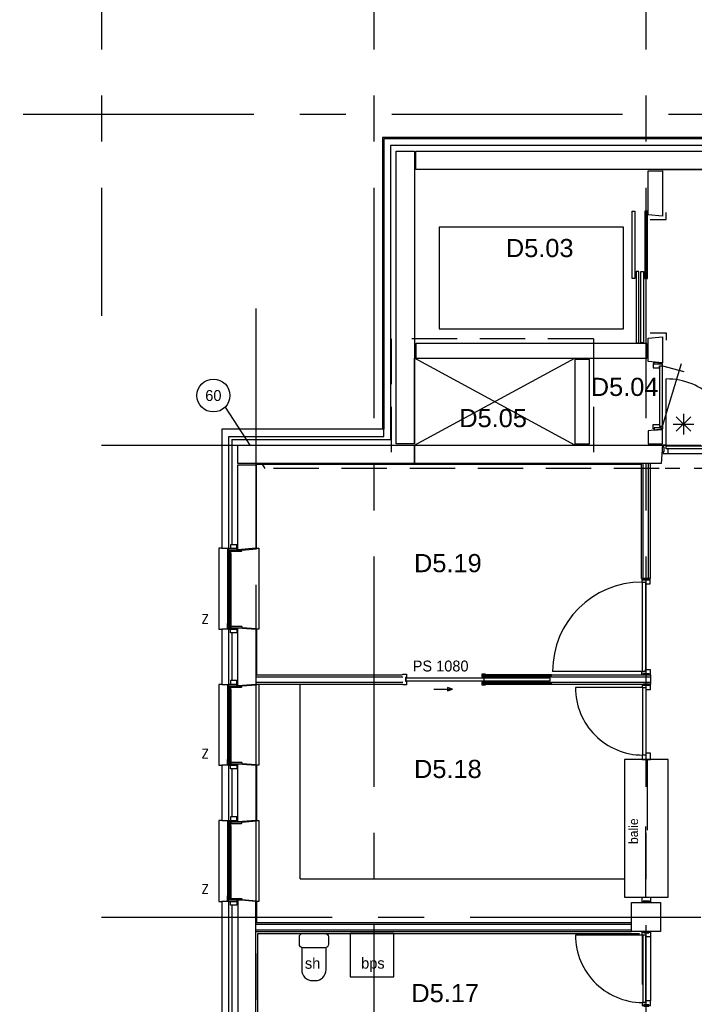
# Model space of a CAD drawing. Header units: millimetres. Extents: x -3528 to 120637, y -25886 to 25397.
# Tile 4 of 23: x 88872 to 98166, y -12263 to 1303. Entities that reach past the tile are written whole.
import ezdxf
from ezdxf.enums import TextEntityAlignment as Align

# ---------------------------------------------------------------- set-up
doc = ezdxf.new("R2010")
doc.units = ezdxf.units.MM
doc.header["$LTSCALE"] = 100
doc.header["$MEASUREMENT"] = 0
for name, pattern in [('B0701', [9.375, 6.25, -3.125]), ('CENTER', [50.8, 31.75, -6.35, 6.35, -6.35]), ('TEGELS', [4, 2, -2])]:
    doc.linetypes.add(name, pattern=pattern)
doc.layers.get('0').update_dxf_attribs({"linetype": 'CONTINUOUS'})
for name, color, linetype in [('AL21----_BUITENWAND', 3, 'CONTINUOUS'), ('AL22----_BINNENWAND', 2, 'CONTINUOUS'), ('AL22----_BRANDSCHEIDING', 1, 'CONTINUOUS'), ('AL24----_LIFTEN', 1, 'CONTINUOUS'), ('AL28----_CONSTRUCTIES', 4, 'CONTINUOUS'), ('AL31----_BUITENKOZIJN', 1, 'CONTINUOUS'), ('AL32----_BINNENKOZIJN', 1, 'CONTINUOUS'), ('AL33----_VLOEROPENINGEN', 2, 'CONTINUOUS'), ('AL42----_PLEISTERWERK', 8, 'CONTINUOUS'), ('AL42----_TEGELWERK', 8, 'CONTINUOUS'), ('AL67----_ZONWERING', 2, 'CONTINUOUS'), ('AL72----_GEBRUIKERSVOORZIENINGEN', 1, 'CONTINUOUS'), ('AL74----_SANITAIR', 1, 'CONTINUOUS'), ('BL$7----_STRAMIEN', 8, 'CONTINUOUS'), ('BL$8----_RUIMTENUMMER', 2, 'CONTINUOUS')]:
    doc.layers.add(name, color=color, linetype=linetype)
doc.styles.add('00_100', font='B-GBP.shx', dxfattribs={"height": 120})
doc.styles.add('02_100', font='B-GBP.shx', dxfattribs={"height": 250})
doc.styles.add('03_50', font='FUTURALS', dxfattribs={"height": 175})
doc.styles.add('B-01', font='b-gbp')
doc.styles.add('EBEL', font='B-GBP', dxfattribs={"width": 0.75, "height": 150})
doc.styles.add('ROMANS', font='ROMANS.shx', dxfattribs={"width": 0.8})
doc.styles.get("Standard").update_dxf_attribs({"font": 'arial.ttf'})

# ---------------------------------------------------------------- blocks, each defined once
blk = doc.blocks.new('MERK5')
at = {"color": 0, "linetype": 'ByBlock', "lineweight": -2}
for p, q in [((42, 104), (42, 1027)), ((1929, 104), (1929, 1027)), ((68, 0), (1904, 0)), ((958, 108), (1013, 108)), ((958, 60), (1013, 60)), ((975, 60), (975, 108)), ((997, 60), (997, 108))]:
    blk.add_line(p, q, dxfattribs=at)
for points in [[(-7, 91), (10, 91), (10, 23), (-7, 23)], [(0, 0), (67, 0), (67, 64), (42, 64), (42, 114), (0, 114), (0, 91), (10, 91), (10, 23), (0, 23)], [(972, 64), (42, 64), (42, 104), (972, 104)], [(999, 64), (1929, 64), (1929, 104), (999, 104)], [(1971, 0), (1904, 0), (1904, 64), (1929, 64), (1929, 114), (1971, 114), (1971, 91), (1961, 91), (1961, 23), (1971, 23)], [(1978, 91), (1961, 91), (1961, 23), (1978, 23)]]:
    blk.add_lwpolyline(points, close=True, dxfattribs=at)
for centre, start, end in [((49, 104), 360, 90.4344), ((1922, 104), 89.5656, 180)]:
    blk.add_arc(centre, 923, start, end, dxfattribs=at)
at = {"color": 0, "linetype": 'ByBlock', "lineweight": -2, "style": 'B-01'}
blk.add_attdef('KOZMERK', (288, -230), '', height=150, dxfattribs=at)
blk = doc.blocks.new('MERK38')
at = {"color": 0, "linetype": 'ByBlock', "lineweight": -2}
blk.add_line((-104, 42), (-1344, 42), dxfattribs=at)
for points in [[(-99, 1314), (-114, 1314), (-114, 1272), (-64, 1272), (-64, 1247), (0, 1247), (0, 1314), (-15, 1314), (-15, 1304), (-99, 1304)], [(-64, 1272), (-64, 42), (-104, 42), (-104, 1272)], [(-15, 1321), (-99, 1321), (-99, 1304), (-15, 1304)], [(-99, 0), (-114, 0), (-114, 42), (-64, 42), (-64, 67), (0, 67), (0, 0), (-15, 0), (-15, 10), (-99, 10)], [(-15, -7), (-99, -7), (-99, 10), (-15, 10)]]:
    blk.add_lwpolyline(points, close=True, dxfattribs=at)
blk.add_arc((-114, 42), 1230, 90, 180, dxfattribs=at)
at = {"color": 0, "linetype": 'ByBlock', "lineweight": -2, "style": 'B-01'}
blk.add_attdef('KOZMERK', (-194, 183), '', height=150, rotation=90, dxfattribs=at)
blk = doc.blocks.new('MERK14')
at = {"color": 0, "linetype": 'ByBlock', "lineweight": -2}
blk.add_line((42, 10), (42, -920), dxfattribs=at)
for points in [[(-7, 91), (10, 91), (10, 23), (-7, 23)], [(0, 114), (67, 114), (67, 50), (42, 50), (42, 0), (0, 0), (0, 23), (10, 23), (10, 91), (0, 91)], [(972, 50), (42, 50), (42, 10), (972, 10)], [(1014, 114), (947, 114), (947, 50), (972, 50), (972, 0), (1014, 0), (1014, 23), (1004, 23), (1004, 91), (1014, 91)], [(1021, 91), (1004, 91), (1004, 23), (1021, 23)]]:
    blk.add_lwpolyline(points, close=True, dxfattribs=at)
blk.add_arc((42, 10), 930, 270, 2.4651, dxfattribs=at)
at = {"color": 0, "linetype": 'ByBlock', "lineweight": -2, "style": 'B-01', "text_generation_flag": 6}
blk.add_attdef('KOZMERK', (67, 198), '', height=150, rotation=180, dxfattribs=at)
blk = doc.blocks.new('MERK40')
at = {"color": 0, "linetype": 'ByBlock', "lineweight": -2}
for p, q in [((-49, 104), (-49, 1034)), ((-2936, 64), (-1964, 64)), ((-2014, 42), (-1042, 42))]:
    blk.add_line(p, q, dxfattribs=at)
for points in [[(-2936, 357), (-2936, -243), (-1042, -243), (-1042, 357)], [(-3010, 15), (-3010, 99), (-2993, 99), (-2993, 15)], [(-3003, 99), (-3003, 114), (-2936, 114), (-2936, 64), (-2936, 64), (-2936, 0), (-3003, 0), (-3003, 15), (-2993, 15), (-2993, 99)], [(-1042, 114), (-1042, 64), (-1042, 64), (-1042, 0), (-954, 0), (-954, 64), (-979, 64), (-979, 114)], [(-49, 64), (-979, 64), (-979, 104), (-49, 104)], [(-7, 99), (-7, 114), (-49, 114), (-49, 64), (-74, 64), (-74, 0), (-7, 0), (-7, 15), (-17, 15), (-17, 99)], [(0, 15), (0, 99), (-17, 99), (-17, 15)]]:
    blk.add_lwpolyline(points, close=True, dxfattribs=at)
blk.add_arc((-49, 104), 930, 90, 180, dxfattribs=at)
at = {"color": 0, "linetype": 'ByBlock', "lineweight": -2, "style": 'B-01'}
blk.add_attdef('KOZMERK', (-955, 161), '', height=150, rotation=360, dxfattribs=at)
blk = doc.blocks.new('P830R')
at = {"color": 0, "linetype": 'ByBlock', "lineweight": -2}
for p, q in [((-35, 115), (-901, 374)), ((-865, 115), (-787, 405)), ((-865, 115), (-900, 115)), ((-900, 115), (-900, 100)), ((-900, 0), (-900, -15)), ((-35, 115), (-865, 115)), ((-865, 70), (-865, 115)), ((-35, 75), (-865, 75)), ((-840, 70), (-865, 70)), ((-840, -15), (-840, 70)), ((-60, -15), (-60, 70)), ((-60, 70), (-35, 70)), ((-35, 70), (-35, 115)), ((-35, 115), (0, 115)), ((0, 115), (0, 100)), ((0, 0), (0, -15)), ((-900, -15), (-840, -15)), ((0, -15), (-60, -15))]:
    blk.add_line(p, q, dxfattribs=at)
at = {"color": 0, "linetype": 'ByBlock', "lineweight": -2, "style": 'EBEL', "width": 0.75}
blk.add_attdef('MERK', (-574, -153), '', height=150, dxfattribs=at)
blk = doc.blocks.new('EBS1')
at = {"color": 0, "linetype": 'ByBlock', "lineweight": -2}
for p, q in [((0, 142), (0, -142)), ((-142, 0), (142, 0)), ((-100, 100), (100, -100)), ((-100, -100), (100, 100))]:
    blk.add_line(p, q, dxfattribs=at)
blk = doc.blocks.new('PH31-002')
at = {"color": 0, "linetype": 'ByBlock', "lineweight": -2}
for p, q in [((20, -95), (20, 55)), ((37, 55), (20, 55)), ((40, 52), (37, 55)), ((40, -95), (40, 52)), ((1075, 52), (1078, 55)), ((1075, -95), (1075, 52)), ((1078, 55), (1095, 55)), ((1095, -95), (1095, 55)), ((0, -128), (0, -10)), ((17, -10), (0, -10)), ((0, -128), (20, -128)), ((20, -13), (17, -10)), ((20, -128), (20, -13)), ((20, -95), (32, -95)), ((32, -97), (29, -97)), ((29, -98), (29, -97)), ((72, -95), (1043, -95)), ((1095, -95), (1083, -95)), ((1083, -97), (1086, -97)), ((1086, -98), (1086, -97)), ((1095, -13), (1098, -10)), ((1095, -128), (1095, -13)), ((1115, -128), (1095, -128)), ((1098, -10), (1115, -10)), ((1115, -128), (1115, -10)), ((67, -140), (1048, -140))]:
    blk.add_line(p, q, dxfattribs=at)
for points in [[(0, -98), (0, -10), (-50, -10), (-50, -98)], [(37, -138), (37, -122), (35, -122), (35, -138)], [(49, -138), (49, -122), (51, -122), (51, -138)], [(61, -135), (1053, -135), (1053, -105), (61, -105)], [(78, -110), (61, -110), (61, -130), (78, -130)], [(1037, -110), (1053, -110), (1053, -130), (1037, -130)], [(1066, -138), (1066, -122), (1064, -122), (1064, -138)], [(1078, -138), (1078, -122), (1080, -122), (1080, -138)], [(1115, -98), (1115, -10), (1165, -10), (1165, -98)]]:
    blk.add_lwpolyline(points, close=True, dxfattribs=at)
for points in [[(7, -135), (10, -135), (10, -137), (9, -137)], [(7, -135), (7, -140)], [(27, -95), (27, -100)], [(79, -95), (27, -95)], [(27, -100), (30, -100), (30, -98), (29, -98)], [(32, -122), (32, -97)], [(32, -122), (32, -127)], [(32, -127), (35, -127), (35, -125), (34, -125)], [(32, -135), (35, -135), (35, -137), (34, -137)], [(32, -135), (32, -138)], [(52, -97), (34, -97)], [(34, -120), (34, -97)], [(34, -120), (52, -120)], [(34, -122), (52, -122)], [(34, -122), (34, -125)], [(54, -127), (51, -127), (51, -125), (52, -125)], [(54, -135), (51, -135), (51, -137), (52, -137)], [(52, -120), (52, -97)], [(52, -122), (52, -125)], [(77, -97), (54, -97)], [(54, -122), (54, -97)], [(54, -122), (54, -127)], [(54, -135), (54, -138)], [(79, -105), (76, -105), (76, -103), (77, -103)], [(79, -135), (76, -135), (76, -137), (77, -137)], [(77, -97), (77, -103)], [(1048, -110), (78, -110)], [(78, -130), (1048, -130)], [(79, -95), (79, -105)], [(79, -135), (79, -140)], [(1036, -95), (1036, -105)], [(1036, -95), (1088, -95)], [(1036, -105), (1039, -105), (1039, -103), (1038, -103)], [(1036, -135), (1039, -135), (1039, -137), (1038, -137)], [(1036, -135), (1036, -140)], [(1038, -97), (1061, -97)], [(1038, -97), (1038, -103)], [(1061, -122), (1061, -97)], [(1061, -122), (1061, -127)], [(1061, -127), (1064, -127), (1064, -125), (1063, -125)], [(1061, -135), (1064, -135), (1064, -137), (1063, -137)], [(1061, -135), (1061, -138)], [(1063, -120), (1063, -97)], [(1063, -97), (1081, -97)], [(1081, -120), (1063, -120)], [(1063, -122), (1063, -125)], [(1081, -122), (1063, -122)], [(1083, -127), (1080, -127), (1080, -125), (1081, -125)], [(1083, -135), (1080, -135), (1080, -137), (1081, -137)], [(1081, -120), (1081, -97)], [(1081, -122), (1081, -125)], [(1083, -122), (1083, -97)], [(1083, -122), (1083, -127)], [(1083, -135), (1083, -138)], [(1088, -100), (1085, -100), (1085, -98), (1086, -98)], [(1088, -95), (1088, -100)], [(1108, -135), (1105, -135), (1105, -137), (1106, -137)], [(1108, -135), (1108, -140)], [(7, -140), (79, -140)], [(9, -137), (9, -138)], [(9, -138), (32, -138)], [(34, -137), (34, -138)], [(34, -138), (52, -138)], [(52, -137), (52, -138)], [(54, -138), (77, -138)], [(77, -137), (77, -138)], [(1108, -140), (1036, -140)], [(1038, -137), (1038, -138)], [(1061, -138), (1038, -138)], [(1063, -137), (1063, -138)], [(1081, -138), (1063, -138)], [(1081, -137), (1081, -138)], [(1106, -138), (1083, -138)], [(1106, -137), (1106, -138)]]:
    blk.add_lwpolyline(points, dxfattribs=at)
at = {"color": 0, "linetype": 'ByBlock', "lineweight": -2, "style": '02_100', "flags": 8}
blk.add_attdef('MERK', text='', height=160, dxfattribs=at).set_placement((308, -387), align=Align.CENTER)
blk = doc.blocks.new('AH74-086')
at = {"color": 0, "linetype": 'ByBlock', "lineweight": -2}
blk.add_lwpolyline([(-200, -50, -0.414214), (-150, 0), (150, 0, -0.414214), (200, -50), (200, -150, -0.414214), (150, -200), (-150, -200, -0.414214), (-200, -150)], format="xyb", close=True, dxfattribs=at)
blk.add_lwpolyline([(-168, -197), (-168, -502, 0.414214), (-18, -652), (18, -652, 0.414214), (168, -502), (168, -197)], format="xyb", dxfattribs=at)
at = {"color": 0, "linetype": 'ByBlock', "lineweight": -2, "style": '03_50', "flags": 3}
blk.add_attdef('TEKST', (0, 0), '', height=100, dxfattribs=at)
blk = doc.blocks.new('PS1080SCHUIFDEUR')
at = {"color": 0, "linetype": 'ByBlock', "lineweight": -2}
for p, q in [((0, 125), (0, 135)), ((0, 135), (50, 135)), ((0, -10), (0, 0)), ((50, 88), (35, 88)), ((35, 88), (35, 38)), ((35, 38), (50, 38)), ((50, 135), (50, 88)), ((50, 38), (50, -10)), ((50, -10), (0, -10))]:
    blk.add_line(p, q, dxfattribs=at)
blk.add_lwpolyline([(40, 42), (1120, 42), (1120, 82), (40, 82)], close=True, dxfattribs=at)
for points in [[(1140, 125), (1140, 135), (1090, 135), (1090, 100), (1130, 100), (1130, 105)], [(1130, 20), (1130, 25), (1090, 25), (1090, -10), (1140, -10), (1140, 0)], [(2047, 112), (2047, 125), (1095, 125), (1095, 112), (2047, 112)], [(2047, 12), (1095, 12), (1095, 0), (2047, 0), (2047, 12)], [(1120, 42), (2030, 42), (2030, 82), (1120, 82)], [(427, -70), (683, -70), (618, -46), (618, -94), (683, -70)]]:
    blk.add_lwpolyline(points, dxfattribs=at)
at = {"color": 0, "linetype": 'ByBlock', "lineweight": -2, "style": '00_100'}
blk.add_text('PS 1080', height=150, dxfattribs=at).set_placement((136, 173))
blk = doc.blocks.new('A$C341C5819')
at = {"color": 0, "linetype": 'ByBlock', "lineweight": -2, "style": 'ROMANS'}
blk.add_text('Z', height=248, dxfattribs=at).set_placement((-35, 0))

msp = doc.modelspace()

# ---------------------------------------------------------------- linework, layer by layer
at = {"layer": 'AL21----_BUITENWAND'}
for p, q in [((105463, -320), (93870, -320)), ((93870, -320), (93870, -4338)), ((105463, -340), (93890, -340)), ((93890, -340), (93890, -4338)), ((105412, -430), (93980, -430)), ((93980, -430), (93980, -4480)), ((94330, -3160), (94330, -3360)), ((91795, -4480), (91795, -5930)), ((91795, -4480), (93980, -4480)), ((91795, -7145), (91795, -7805)), ((91795, -9020), (91795, -9680)), ((91795, -10895), (91795, -13975))]:
    msp.add_line(p, q, dxfattribs=at)
at = {"layer": 'AL21----_BUITENWAND', "linetype": 'B0701'}
msp.add_line((97730, -760), (99701, -760), dxfattribs=at)
at = {"layer": 'AL21----_BUITENWAND'}
for points in [[(94060, -4540), (94060, -510), (94060, -510), (94060, -510), (94060, -510), (94060, -510), (94060, -510), (94310, -510), (94310, -3160), (94310, -3360), (94310, -4540)], [(91755, -5980), (91755, -4440), (93890, -4440), (93890, -4340), (91655, -4340), (91655, -5980), (91755, -5980)], [(91655, -7095), (91655, -7855), (91755, -7855), (91755, -7095)], [(91875, -7875), (91875, -7075), (92125, -7095), (92125, -7855)], [(91875, -9750), (91875, -8950), (92125, -8970), (92125, -9730)], [(91655, -8970), (91655, -9730), (91755, -9730), (91755, -8970)], [(91655, -10845), (91655, -14025), (91755, -14025), (91755, -10845)], [(92125, -12425), (92125, -10845), (91875, -10825), (91875, -12425)]]:
    msp.add_lwpolyline(points, close=True, dxfattribs=at)
for points in [[(97530, -760), (94330, -760), (94330, -510), (101240, -510), (101240, -760), (97530, -760)], [(94310, -4540), (94310, -3360)], [(91875, -4560), (94310, -4560), (94310, -4810), (93440, -4810), (91875, -4810), (91875, -4560), (91875, -4560), (91875, -4560)], [(92125, -4830), (92125, -5980), (91875, -6000), (91875, -4830), (92125, -4830)]]:
    msp.add_lwpolyline(points, dxfattribs=at)
at = {"layer": 'AL22----_BINNENWAND'}
for p, q in [((94310, -4810), (94310, -4560)), ((97437, -6397), (97437, -4810)), ((97462, -6397), (97462, -4810)), ((97537, -6397), (97537, -4810)), ((97562, -6397), (97562, -4810)), ((97562, -6397), (97437, -6397)), ((92125, -7725), (94143, -7725)), ((95245, -7725), (97562, -7725)), ((97562, -7725), (97562, -7850)), ((92125, -7750), (94150, -7750)), ((92125, -7825), (94150, -7825)), ((92125, -7850), (94150, -7850)), ((95243, -7750), (97562, -7750)), ((95243, -7825), (97562, -7825)), ((95245, -7850), (97562, -7850)), ((92125, -11135), (97300, -11135)), ((92125, -11160), (97300, -11160)), ((92125, -11235), (97300, -11235)), ((92125, -11260), (97300, -11260)), ((97449, -11309), (97449, -11989)), ((97562, -11334), (97562, -12214))]:
    msp.add_line(p, q, dxfattribs=at)
for points in [[(97730, -780), (97730, -1405), (97530, -1385), (97530, -780)], [(96520, -4540), (96720, -4540), (96720, -3380), (96520, -3380)], [(97730, -4540), (97730, -4340), (97530, -4360), (97530, -4540)]]:
    msp.add_lwpolyline(points, close=True, dxfattribs=at)
for points in [[(97530, -3160), (97530, -3085), (97730, -3065), (97730, -3426), (97530, -3406), (97530, -3160)], [(94330, -3360), (96520, -3360), (96520, -3360), (96520, -3360), (97510, -3360), (97510, -3160), (94330, -3160)], [(94330, -3360), (96520, -3360), (96520, -3360)], [(94310, -4560), (97730, -4560), (97710, -4810), (94310, -4810)]]:
    msp.add_lwpolyline(points, dxfattribs=at)
at = {"layer": 'AL22----_BRANDSCHEIDING', "linetype": 'B0701'}
for p, q in [((96775, -3094), (93991, -3094)), ((93991, -3094), (93991, -4880)), ((96775, -3094), (96775, -4880)), ((97682, -4880), (92250, -4880))]:
    msp.add_line(p, q, dxfattribs=at)
msp.add_lwpolyline([(91701, -4036), (92250, -4880), (92250, -4880)], dxfattribs=at)
at = {"layer": 'AL22----_BRANDSCHEIDING', "linetype": 'TEGELS'}
msp.add_lwpolyline([(99966, -4880), (97682, -4880)], dxfattribs=at)
at = {"layer": 'AL22----_BRANDSCHEIDING', "linetype": 'Continuous'}
msp.add_circle((91540, -3875), 227, dxfattribs=at)
at = {"layer": 'AL24----_LIFTEN'}
for points in [[(97346, -2265), (97312, -2265), (97312, -1333), (97346, -1333)], [(97485, -2265), (97519, -2265), (97519, -1333), (97485, -1333)], [(94650, -1557), (94650, -2957), (97190, -2957), (97190, -1557)], [(97401, -2165), (97367, -2165), (97367, -3147), (97401, -3147)], [(97430, -2165), (97464, -2165), (97464, -3147), (97430, -3147)]]:
    msp.add_lwpolyline(points, close=True, dxfattribs=at)
for points in [[(97556, -1452), (97780, -1452), (97780, -1352)], [(97556, -3012), (97780, -3012), (97780, -3112)]]:
    msp.add_lwpolyline(points, dxfattribs=at)
at = {"layer": 'AL28----_CONSTRUCTIES'}
msp.add_lwpolyline([(97300, -10860), (97700, -10860), (97700, -11260), (97300, -11260), (97300, -10860)], dxfattribs=at)
at = {"layer": 'AL31----_BUITENKOZIJN'}
for points in [[(91655, -5980), (91615, -5980), (91615, -7095), (91655, -7095)], [(92125, -5980), (92165, -5980), (92165, -7095), (92125, -7095)], [(91655, -7855), (91615, -7855), (91615, -8970), (91655, -8970)], [(92125, -7850), (92165, -7850), (92165, -8970), (92125, -8970)], [(91655, -9730), (91615, -9730), (91615, -10845), (91655, -10845)], [(92125, -9730), (92165, -9730), (92165, -10845), (92125, -10845)]]:
    msp.add_lwpolyline(points, dxfattribs=at)
at = {"layer": 'AL32----_BINNENKOZIJN'}
for points in [[(97615, -3415), (97715, -3425), (97715, -3441), (97615, -3441)], [(97615, -4352), (97715, -4342), (97715, -4318), (97615, -4318)]]:
    msp.add_lwpolyline(points, close=True, dxfattribs=at)
at = {"layer": 'AL33----_VLOEROPENINGEN'}
for p, q in [((94310, -4560), (96520, -3360)), ((96520, -4560), (94310, -3360))]:
    msp.add_line(p, q, dxfattribs=at)
at = {"layer": 'AL42----_PLEISTERWERK'}
for points in [[(91930, -6006), (92135, -5989), (92135, -4820)], [(91930, -6006), (92135, -5989), (92135, -4820)], [(92135, -4820), (93431, -4820), (97437, -4820)], [(91930, -7069), (92135, -7086), (92135, -7725)], [(92135, -7850), (92135, -7864), (91930, -7881)], [(91930, -8944), (92135, -8961), (92135, -9739), (91930, -9756)], [(91930, -10819), (92135, -10836), (92135, -11135)]]:
    msp.add_lwpolyline(points, dxfattribs=at)
at = {"layer": 'AL42----_TEGELWERK'}
for p, q in [((92151, -13685), (92151, -11285)), ((92151, -11285), (97411, -11285))]:
    msp.add_line(p, q, dxfattribs=at)
at = {"layer": 'AL72----_GEBRUIKERSVOORZIENINGEN'}
for q in [(92735, -7850), (97206, -10535)]:
    msp.add_line((92735, -10535), q, dxfattribs=at)
msp.add_lwpolyline([(93425, -11885), (94025, -11885), (94025, -11285), (93425, -11285)], close=True, dxfattribs=at)
at = {"layer": 'BL$7----_STRAMIEN', "linetype": 'CENTER'}
for p, q in [((90000, 24388), (90000, -2778)), ((93750, 24388), (93750, -24827)), ((97500, 24388), (97500, -24827)), ((-2519, 0), (119628, 0)), ((92125, -2675), (92125, -24877)), ((90000, -4560), (119628, -4560)), ((90000, -11060), (119628, -11060))]:
    msp.add_line(p, q, dxfattribs=at)

# ---------------------------------------------------------------- block references
at = {"layer": 'AL31----_BUITENKOZIJN', "rotation": 270}
for p in [(91875, -5980), (91875, -7853), (91875, -9730)]:
    msp.add_blockref('PH31-002', p, dxfattribs=at)
at = {"layer": 'AL32----_BINNENKOZIJN'}
for name, p, rotation in [('P830R', (97615, -4333), 270), ('MERK40', (97562, -7850), 89.99999999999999), ('MERK14', (97449, -11267), 270)]:
    msp.add_blockref(name, p, dxfattribs=dict(at, rotation=rotation))
for name, p in [('MERK5', (97737, -4674)), ('EBS1', (98017, -4268)), ('MERK38', (97557, -7718)), ('PS1080SCHUIFDEUR', (94150, -7850))]:
    msp.add_blockref(name, p, dxfattribs=at)
at = {"layer": 'AL67----_ZONWERING', "xscale": 0.5, "yscale": 0.5, "zscale": 0.5}
for p in [(91392, -7017), (91392, -8872), (91392, -10737)]:
    msp.add_blockref('A$C341C5819', p, dxfattribs=at)
at = {"layer": 'AL74----_SANITAIR'}
msp.add_blockref('AH74-086', (92925, -11285), dxfattribs=at)

# ---------------------------------------------------------------- texts
at = {"layer": 'AL22----_BRANDSCHEIDING', "style": 'B-01'}
msp.add_text('60', height=150, dxfattribs=at).set_placement((91540, -3875), align=Align.MIDDLE)
at = {"layer": 'AL72----_GEBRUIKERSVOORZIENINGEN', "style": '00_100'}
msp.add_text('balie', height=125, rotation=90, dxfattribs=at).set_placement((97391, -10054))
at = {"layer": 'AL74----_SANITAIR', "style": '00_100'}
for s, p in [('sh', (92801, -11773)), ('bps', (93576, -11771))]:
    msp.add_text(s, height=150, dxfattribs=at).set_placement(p)
at = {"layer": 'BL$8----_RUIMTENUMMER'}
for s, p in [('D5.03', (96036, -1843)), ('D5.04', (97206, -3756)), ('D5.05', (95394, -4186)), ('D5.19', (94771, -6184)), ('D5.18', (94771, -9020)), ('D5.17', (94734, -12108))]:
    msp.add_text(s, height=250, dxfattribs=at).set_placement(p, align=Align.MIDDLE_CENTER)

doc.saveas('drawing.dxf')
